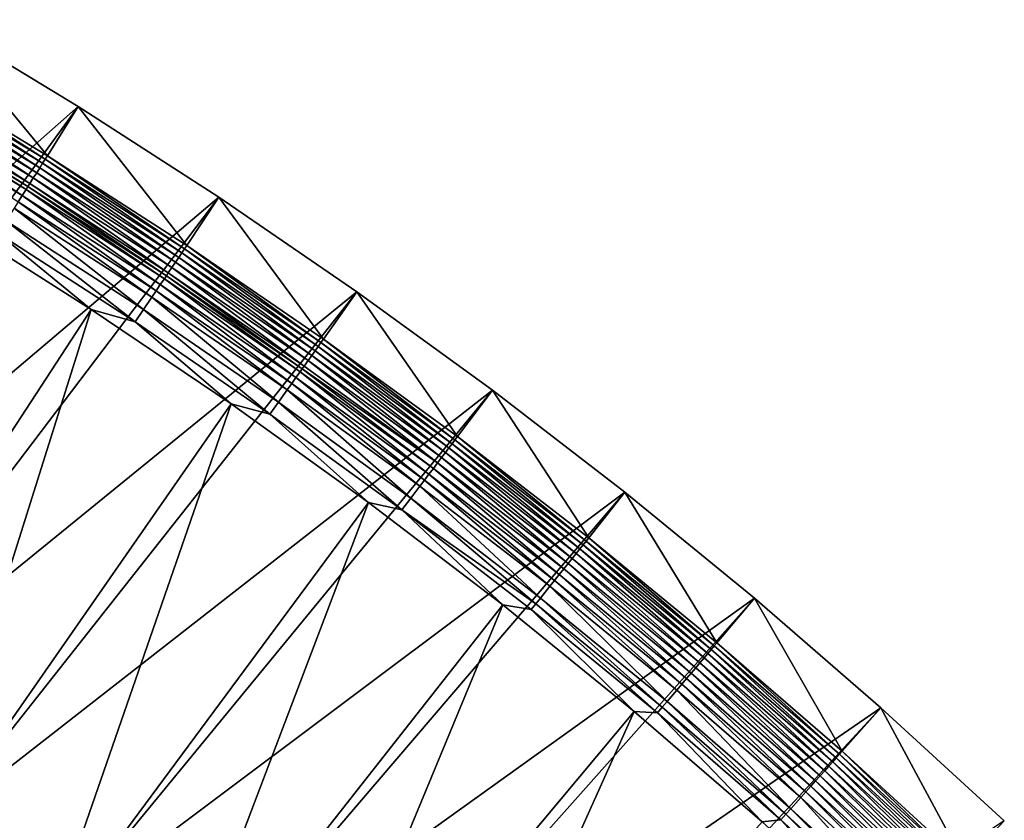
# Model space of a CAD drawing. Header units: metres. Extents: x 1030 to 1344, y -356 to -42.
# Tile 12 of 12: x 1148 to 1224, y -143 to -81. Entities that reach past the tile are written whole.
import ezdxf

# ---------------------------------------------------------------- set-up
doc = ezdxf.new("R2010")
doc.units = ezdxf.units.M

msp = doc.modelspace()

# ---------------------------------------------------------------- linework, layer by layer
at = {"layer": 'None'}
for points in [[(1141.671631, -80.805038, 0.005715), (1152.751953, -87.521324, 0.005715), (1111.537964, -123.905922, -30.250669)], [(1141.671631, -80.805038, 0.005715), (1152.751953, -87.521324, 0.005715), (1111.537964, -123.905922, -30.250669)], [(1139.391968, -84.684822, 7.799943), (1150.363647, -91.33519, 7.799943), (1141.671631, -80.805038, 0.005715)], [(1150.363647, -91.33519, 7.799943), (1152.751953, -87.521324, 0.005715), (1141.671631, -80.805038, 0.005715)], [(1139.036011, -85.280785, 8.755289), (1138.824951, -85.6343, 9.178554), (1149.770996, -92.268776, 9.178548)], [(1139.225708, -84.963142, 8.294519), (1139.036011, -85.280785, 8.755289), (1149.991699, -91.921127, 8.755301)], [(1149.991699, -91.921127, 8.755301), (1139.036011, -85.280785, 8.755289), (1149.770996, -92.268776, 9.178548)], [(1139.391968, -84.684822, 7.799943), (1139.225708, -84.963142, 8.294519), (1150.189941, -91.608757, 8.294521)], [(1150.189941, -91.608757, 8.294521), (1139.225708, -84.963142, 8.294519), (1149.991699, -91.921127, 8.755301)], [(1150.363647, -91.33519, 7.799943), (1139.391968, -84.684822, 7.799943), (1150.189941, -91.608757, 8.294521)], [(1138.59436, -86.020767, 9.559933), (1138.345947, -86.437035, 9.895108), (1149.27002, -93.058067, 9.895104)], [(1138.824951, -85.6343, 9.178554), (1138.59436, -86.020767, 9.559933), (1149.529785, -92.648788, 9.559907)], [(1149.529785, -92.648788, 9.559907), (1138.59436, -86.020767, 9.559933), (1149.27002, -93.058067, 9.895104)], [(1149.770996, -92.268776, 9.178548), (1138.824951, -85.6343, 9.178554), (1149.529785, -92.648788, 9.559907)], [(1148.851196, -93.718048, 10.30466), (1138.082153, -86.879021, 10.180947), (1137.945435, -87.108299, 10.304639)], [(1138.345947, -86.437035, 9.895108), (1138.082153, -86.879021, 10.180947), (1148.994263, -93.492622, 10.18097)], [(1148.994263, -93.492622, 10.18097), (1138.082153, -86.879021, 10.180947), (1148.851196, -93.718048, 10.30466)], [(1149.27002, -93.058067, 9.895104), (1138.345947, -86.437035, 9.895108), (1148.994263, -93.492622, 10.18097)], [(1111.537964, -123.905922, -30.250669), (1152.751953, -87.521324, 0.005715), (1121.805542, -129.998016, -30.250669)], [(1111.537964, -123.905922, -30.250669), (1152.751953, -87.521324, 0.005715), (1121.805542, -129.998016, -30.250669)], [(1152.751953, -87.521324, 0.005715), (1163.64209, -94.541779, 0.005715), (1121.805542, -129.998016, -30.250669)], [(1152.751953, -87.521324, 0.005715), (1163.64209, -94.541779, 0.005715), (1121.805542, -129.998016, -30.250669)], [(1137.805786, -87.342369, 10.415159), (1137.519165, -87.822762, 10.595387), (1148.405396, -94.420486, 10.59537)], [(1137.945435, -87.108299, 10.304639), (1137.805786, -87.342369, 10.415159), (1148.7052, -93.948181, 10.415166)], [(1148.7052, -93.948181, 10.415166), (1137.805786, -87.342369, 10.415159), (1148.405396, -94.420486, 10.59537)], [(1148.851196, -93.718048, 10.30466), (1137.945435, -87.108299, 10.304639), (1148.7052, -93.948181, 10.415166)], [(1150.363647, -91.33519, 7.799943), (1161.146973, -98.28669, 7.799943), (1152.751953, -87.521324, 0.005715)], [(1161.146973, -98.28669, 7.799943), (1163.64209, -94.541779, 0.005715), (1152.751953, -87.521324, 0.005715)], [(1148.405396, -94.420486, 10.59537), (1137.519165, -87.822762, 10.595387), (1148.0979, -94.905151, 10.719657)], [(1150.363647, -91.33519, 7.799943), (1150.189941, -91.608757, 8.294521), (1160.965698, -98.555763, 8.294522)], [(1161.146973, -98.28669, 7.799943), (1150.363647, -91.33519, 7.799943), (1160.965698, -98.555763, 8.294522)], [(1149.991699, -91.921127, 8.755301), (1149.770996, -92.268776, 9.178548), (1160.528931, -99.203964, 9.178541)], [(1150.189941, -91.608757, 8.294521), (1149.991699, -91.921127, 8.755301), (1160.759033, -98.862534, 8.755313)], [(1160.759033, -98.862534, 8.755313), (1149.991699, -91.921127, 8.755301), (1160.528931, -99.203964, 9.178541)], [(1160.965698, -98.555763, 8.294522), (1150.189941, -91.608757, 8.294521), (1160.759033, -98.862534, 8.755313)], [(1149.529785, -92.648788, 9.559907), (1149.27002, -93.058067, 9.895104), (1160.006592, -99.979141, 9.895101)], [(1149.770996, -92.268776, 9.178548), (1149.529785, -92.648788, 9.559907), (1160.277344, -99.577187, 9.559882)], [(1160.277344, -99.577187, 9.559882), (1149.529785, -92.648788, 9.559907), (1160.006592, -99.979141, 9.895101)], [(1160.528931, -99.203964, 9.178541), (1149.770996, -92.268776, 9.178548), (1160.277344, -99.577187, 9.559882)], [(1148.7052, -93.948181, 10.415166), (1159.41748, -100.853355, 10.415173), (1148.851196, -93.718048, 10.30466)], [(1159.569824, -100.627319, 10.304681), (1148.994263, -93.492622, 10.18097), (1148.851196, -93.718048, 10.30466)], [(1159.41748, -100.853355, 10.415173), (1159.569824, -100.627319, 10.304681), (1148.851196, -93.718048, 10.30466)], [(1149.27002, -93.058067, 9.895104), (1148.994263, -93.492622, 10.18097), (1159.718994, -100.405922, 10.180993)], [(1159.718994, -100.405922, 10.180993), (1148.994263, -93.492622, 10.18097), (1159.569824, -100.627319, 10.304681)], [(1160.006592, -99.979141, 9.895101), (1149.27002, -93.058067, 9.895104), (1159.718994, -100.405922, 10.180993)], [(1148.0979, -94.905151, 10.719657), (1158.784058, -101.793251, 10.719655), (1148.405396, -94.420486, 10.59537)], [(1148.405396, -94.420486, 10.59537), (1159.104858, -101.31723, 10.595355), (1148.7052, -93.948181, 10.415166)], [(1158.784058, -101.793251, 10.719655), (1159.104858, -101.31723, 10.595355), (1148.405396, -94.420486, 10.59537)], [(1159.104858, -101.31723, 10.595355), (1159.41748, -100.853355, 10.415173), (1148.7052, -93.948181, 10.415166)], [(1121.805542, -129.998016, -30.250669), (1163.64209, -94.541779, 0.005715), (1131.894165, -136.381592, -30.250669)], [(1121.805542, -129.998016, -30.250669), (1163.64209, -94.541779, 0.005715), (1131.894165, -136.381592, -30.250669)], [(1163.64209, -94.541779, 0.005715), (1174.332275, -101.86322, 0.005715), (1131.894165, -136.381592, -30.250669)], [(1163.64209, -94.541779, 0.005715), (1174.332275, -101.86322, 0.005715), (1131.894165, -136.381592, -30.250669)], [(1147.7854, -95.397575, 10.786952), (1158.45813, -102.276878, 10.786967), (1148.0979, -94.905151, 10.719657)], [(1158.45813, -102.276878, 10.786967), (1158.784058, -101.793251, 10.719655), (1148.0979, -94.905151, 10.719657)], [(1161.146973, -98.28669, 7.799943), (1171.732422, -105.536186, 7.799943), (1163.64209, -94.541779, 0.005715)], [(1171.732422, -105.536186, 7.799943), (1174.332275, -101.86322, 0.005715), (1163.64209, -94.541779, 0.005715)], [(1147.157593, -96.387032, 10.748075), (1157.803345, -103.248688, 10.748082), (1147.7854, -95.397575, 10.786952)], [(1157.803345, -103.248688, 10.748082), (1158.45813, -102.276878, 10.786967), (1147.7854, -95.397575, 10.786952)], [(1130.769531, -138.399216, -14.260289), (1153.758423, -103.233139, 9.996095), (1142.716064, -96.23967, 9.996095)], [(1142.716064, -96.23967, 9.996095), (1153.758423, -103.233139, 9.996095), (1146.545532, -97.351654, 10.480647)], [(1146.545532, -97.351654, 10.480647), (1157.164917, -104.196098, 10.480642), (1147.157593, -96.387032, 10.748075)], [(1157.164917, -104.196098, 10.480642), (1157.803345, -103.248688, 10.748082), (1147.157593, -96.387032, 10.748075)], [(1146.545532, -97.351654, 10.480647), (1153.758423, -103.233139, 9.996095), (1157.164917, -104.196098, 10.480642)], [(1161.146973, -98.28669, 7.799943), (1160.965698, -98.555763, 8.294522), (1171.543701, -105.800323, 8.294523)], [(1171.732422, -105.536186, 7.799943), (1161.146973, -98.28669, 7.799943), (1171.543701, -105.800323, 8.294523)], [(1160.759033, -98.862534, 8.755313), (1160.528931, -99.203964, 9.178541), (1171.0896, -106.436073, 9.178535)], [(1160.965698, -98.555763, 8.294522), (1160.759033, -98.862534, 8.755313), (1171.328857, -106.101173, 8.755325)], [(1171.328857, -106.101173, 8.755325), (1160.759033, -98.862534, 8.755313), (1171.0896, -106.436073, 9.178535)], [(1171.543701, -105.800323, 8.294523), (1160.965698, -98.555763, 8.294522), (1171.328857, -106.101173, 8.755325)], [(1160.277344, -99.577187, 9.559882), (1160.006592, -99.979141, 9.895101), (1170.546143, -107.196518, 9.895097)], [(1160.528931, -99.203964, 9.178541), (1160.277344, -99.577187, 9.559882), (1170.827881, -106.8022, 9.559857)], [(1170.827881, -106.8022, 9.559857), (1160.277344, -99.577187, 9.559882), (1170.546143, -107.196518, 9.895097)], [(1171.0896, -106.436073, 9.178535), (1160.528931, -99.203964, 9.178541), (1170.827881, -106.8022, 9.559857)], [(1159.41748, -100.853355, 10.415173), (1169.933228, -108.054199, 10.415179), (1159.569824, -100.627319, 10.304681)], [(1170.091797, -107.832428, 10.304702), (1159.718994, -100.405922, 10.180993), (1159.569824, -100.627319, 10.304681)], [(1169.933228, -108.054199, 10.415179), (1170.091797, -107.832428, 10.304702), (1159.569824, -100.627319, 10.304681)], [(1160.006592, -99.979141, 9.895101), (1159.718994, -100.405922, 10.180993), (1170.246948, -107.615211, 10.181016)], [(1170.246948, -107.615211, 10.181016), (1159.718994, -100.405922, 10.180993), (1170.091797, -107.832428, 10.304702)], [(1170.546143, -107.196518, 9.895097), (1160.006592, -99.979141, 9.895101), (1170.246948, -107.615211, 10.181016)], [(1158.784058, -101.793251, 10.719655), (1169.27417, -108.976395, 10.719653), (1159.104858, -101.31723, 10.595355)], [(1159.104858, -101.31723, 10.595355), (1169.60791, -108.509346, 10.595339), (1159.41748, -100.853355, 10.415173)], [(1169.27417, -108.976395, 10.719653), (1169.60791, -108.509346, 10.595339), (1159.104858, -101.31723, 10.595355)], [(1169.60791, -108.509346, 10.595339), (1169.933228, -108.054199, 10.415179), (1159.41748, -100.853355, 10.415173)], [(1131.894165, -136.381592, -30.250669), (1174.332275, -101.86322, 0.005715), (1141.793823, -143.054047, -30.250669)], [(1131.894165, -136.381592, -30.250669), (1174.332275, -101.86322, 0.005715), (1141.793823, -143.054047, -30.250669)], [(1174.332275, -101.86322, 0.005715), (1184.812622, -109.481857, 0.005715), (1141.793823, -143.054047, -30.250669)], [(1174.332275, -101.86322, 0.005715), (1184.812622, -109.481857, 0.005715), (1141.793823, -143.054047, -30.250669)], [(1158.45813, -102.276878, 10.786967), (1168.935059, -109.450928, 10.786983), (1158.784058, -101.793251, 10.719655)], [(1168.935059, -109.450928, 10.786983), (1169.27417, -108.976395, 10.719653), (1158.784058, -101.793251, 10.719655)], [(1171.732422, -105.536186, 7.799943), (1182.110107, -113.079956, 7.799943), (1174.332275, -101.86322, 0.005715)], [(1182.110107, -113.079956, 7.799943), (1184.812622, -109.481857, 0.005715), (1174.332275, -101.86322, 0.005715)], [(1157.803345, -103.248688, 10.748082), (1168.25354, -110.404465, 10.748091), (1158.45813, -102.276878, 10.786967)], [(1168.25354, -110.404465, 10.748091), (1168.935059, -109.450928, 10.786983), (1158.45813, -102.276878, 10.786967)], [(1130.769531, -138.399216, -14.260289), (1140.599487, -145.030258, -14.260289), (1153.758423, -103.233139, 9.996095)], [(1140.599487, -145.030258, -14.260289), (1164.598022, -110.545135, 9.996095), (1153.758423, -103.233139, 9.996095)], [(1153.758423, -103.233139, 9.996095), (1164.598022, -110.545135, 9.996095), (1157.164917, -104.196098, 10.480642)], [(1157.164917, -104.196098, 10.480642), (1167.589233, -111.33403, 10.480638), (1157.803345, -103.248688, 10.748082)], [(1167.589233, -111.33403, 10.480638), (1168.25354, -110.404465, 10.748091), (1157.803345, -103.248688, 10.748082)], [(1157.164917, -104.196098, 10.480642), (1164.598022, -110.545135, 9.996095), (1167.589233, -111.33403, 10.480638)], [(1171.543701, -105.800323, 8.294523), (1171.328857, -106.101173, 8.755325), (1181.691895, -113.632767, 8.755338)], [(1171.732422, -105.536186, 7.799943), (1171.543701, -105.800323, 8.294523), (1181.914795, -113.338135, 8.294525)], [(1181.914795, -113.338135, 8.294525), (1171.543701, -105.800323, 8.294523), (1181.691895, -113.632767, 8.755338)], [(1182.110107, -113.079956, 7.799943), (1171.732422, -105.536186, 7.799943), (1181.914795, -113.338135, 8.294525)], [(1171.0896, -106.436073, 9.178535), (1170.827881, -106.8022, 9.559857), (1181.172119, -114.319588, 9.559833)], [(1171.328857, -106.101173, 8.755325), (1171.0896, -106.436073, 9.178535), (1181.443604, -113.960854, 9.178529)], [(1181.443604, -113.960854, 9.178529), (1171.0896, -106.436073, 9.178535), (1181.172119, -114.319588, 9.559833)], [(1181.691895, -113.632767, 8.755338), (1171.328857, -106.101173, 8.755325), (1181.443604, -113.960854, 9.178529)], [(1170.546143, -107.196518, 9.895097), (1170.246948, -107.615211, 10.181016), (1180.569092, -115.116295, 10.181039)], [(1170.827881, -106.8022, 9.559857), (1170.546143, -107.196518, 9.895097), (1180.879639, -114.705971, 9.895093)], [(1180.879639, -114.705971, 9.895093), (1170.546143, -107.196518, 9.895097), (1180.569092, -115.116295, 10.181039)], [(1181.172119, -114.319588, 9.559833), (1170.827881, -106.8022, 9.559857), (1180.879639, -114.705971, 9.895093)], [(1169.60791, -108.509346, 10.595339), (1179.905518, -115.992661, 10.595323), (1169.933228, -108.054199, 10.415179)], [(1169.933228, -108.054199, 10.415179), (1180.243286, -115.546547, 10.415186), (1170.091797, -107.832428, 10.304702)], [(1179.905518, -115.992661, 10.595323), (1180.243286, -115.546547, 10.415186), (1169.933228, -108.054199, 10.415179)], [(1180.569092, -115.116295, 10.181039), (1170.246948, -107.615211, 10.181016), (1170.091797, -107.832428, 10.304702)], [(1180.243286, -115.546547, 10.415186), (1180.569092, -115.116295, 10.181039), (1170.091797, -107.832428, 10.304702)], [(1168.935059, -109.450928, 10.786983), (1179.206787, -116.915604, 10.786997), (1169.27417, -108.976395, 10.719653)], [(1169.27417, -108.976395, 10.719653), (1179.55896, -116.450455, 10.719651), (1169.60791, -108.509346, 10.595339)], [(1179.206787, -116.915604, 10.786997), (1179.55896, -116.450455, 10.719651), (1169.27417, -108.976395, 10.719653)], [(1179.55896, -116.450455, 10.719651), (1179.905518, -115.992661, 10.595323), (1169.60791, -108.509346, 10.595339)], [(1141.793823, -143.054047, -30.250669), (1184.812622, -109.481857, 0.005715), (1151.494995, -150.011841, -30.250669)], [(1141.793823, -143.054047, -30.250669), (1184.812622, -109.481857, 0.005715), (1151.494995, -150.011841, -30.250669)], [(1184.812622, -109.481857, 0.005715), (1195.073853, -117.393173, 0.005715), (1151.494995, -150.011841, -30.250669)], [(1184.812622, -109.481857, 0.005715), (1195.073853, -117.393173, 0.005715), (1151.494995, -150.011841, -30.250669)], [(1168.25354, -110.404465, 10.748091), (1178.499146, -117.850281, 10.748099), (1168.935059, -109.450928, 10.786983)], [(1178.499146, -117.850281, 10.748099), (1179.206787, -116.915604, 10.786997), (1168.935059, -109.450928, 10.786983)], [(1182.110107, -113.079956, 7.799943), (1192.270752, -120.913536, 7.799943), (1184.812622, -109.481857, 0.005715)], [(1192.270752, -120.913536, 7.799943), (1195.073853, -117.393173, 0.005715), (1184.812622, -109.481857, 0.005715)], [(1167.589233, -111.33403, 10.480638), (1177.809448, -118.761421, 10.480633), (1168.25354, -110.404465, 10.748091)], [(1177.809448, -118.761421, 10.480633), (1178.499146, -117.850281, 10.748099), (1168.25354, -110.404465, 10.748091)], [(1140.599487, -145.030258, -14.260289), (1150.230103, -151.942169, -14.260289), (1164.598022, -110.545135, 9.996095)], [(1150.230103, -151.942169, -14.260289), (1175.224121, -118.171761, 9.996095), (1164.598022, -110.545135, 9.996095)], [(1164.598022, -110.545135, 9.996095), (1175.224121, -118.171761, 9.996095), (1167.589233, -111.33403, 10.480638)], [(1167.589233, -111.33403, 10.480638), (1175.224121, -118.171761, 9.996095), (1177.809448, -118.761421, 10.480633)], [(1181.914795, -113.338135, 8.294525), (1181.691895, -113.632767, 8.755338), (1191.838379, -121.453728, 8.755349)], [(1182.110107, -113.079956, 7.799943), (1181.914795, -113.338135, 8.294525), (1192.06897, -121.165619, 8.294526)], [(1192.06897, -121.165619, 8.294526), (1181.914795, -113.338135, 8.294525), (1191.838379, -121.453728, 8.755349)], [(1192.270752, -120.913536, 7.799943), (1182.110107, -113.079956, 7.799943), (1192.06897, -121.165619, 8.294526)], [(1181.172119, -114.319588, 9.559833), (1180.879639, -114.705971, 9.895093), (1190.997192, -122.503845, 9.895089)], [(1181.443604, -113.960854, 9.178529), (1181.172119, -114.319588, 9.559833), (1191.300171, -122.12571, 9.559807)], [(1191.300171, -122.12571, 9.559807), (1181.172119, -114.319588, 9.559833), (1190.997192, -122.503845, 9.895089)], [(1181.691895, -113.632767, 8.755338), (1181.443604, -113.960854, 9.178529), (1191.581299, -121.774681, 9.178522)], [(1191.581299, -121.774681, 9.178522), (1181.443604, -113.960854, 9.178529), (1191.300171, -122.12571, 9.559807)], [(1191.838379, -121.453728, 8.755349), (1181.691895, -113.632767, 8.755338), (1191.581299, -121.774681, 9.178522)], [(1180.569092, -115.116295, 10.181039), (1180.243286, -115.546547, 10.415186), (1190.338013, -123.326691, 10.415193)], [(1180.879639, -114.705971, 9.895093), (1180.569092, -115.116295, 10.181039), (1190.675415, -122.905479, 10.181062)], [(1190.675415, -122.905479, 10.181062), (1180.569092, -115.116295, 10.181039), (1190.338013, -123.326691, 10.415193)], [(1190.997192, -122.503845, 9.895089), (1180.879639, -114.705971, 9.895093), (1190.675415, -122.905479, 10.181062)], [(1180.243286, -115.546547, 10.415186), (1179.905518, -115.992661, 10.595323), (1189.988037, -123.763458, 10.595307)], [(1190.338013, -123.326691, 10.415193), (1180.243286, -115.546547, 10.415186), (1189.988037, -123.763458, 10.595307)], [(1179.55896, -116.450455, 10.719651), (1179.206787, -116.915604, 10.786997), (1189.263916, -124.667122, 10.787012)], [(1179.905518, -115.992661, 10.595323), (1179.55896, -116.450455, 10.719651), (1189.628784, -124.211685, 10.71965)], [(1189.628784, -124.211685, 10.71965), (1179.55896, -116.450455, 10.719651), (1189.263916, -124.667122, 10.787012)], [(1189.988037, -123.763458, 10.595307), (1179.905518, -115.992661, 10.595323), (1189.628784, -124.211685, 10.71965)], [(1151.494995, -150.011841, -30.250669), (1195.073853, -117.393173, 0.005715), (1160.987915, -157.251022, -30.250669)], [(1151.494995, -150.011841, -30.250669), (1195.073853, -117.393173, 0.005715), (1160.987915, -157.251022, -30.250669)], [(1195.073853, -117.393173, 0.005715), (1205.106689, -125.592094, 0.005715), (1160.987915, -157.251022, -30.250669)], [(1195.073853, -117.393173, 0.005715), (1205.106689, -125.592094, 0.005715), (1160.987915, -157.251022, -30.250669)], [(1179.206787, -116.915604, 10.786997), (1178.499146, -117.850281, 10.748099), (1188.530518, -125.582314, 10.748107)], [(1189.263916, -124.667122, 10.787012), (1179.206787, -116.915604, 10.786997), (1188.530518, -125.582314, 10.748107)], [(1192.270752, -120.913536, 7.799943), (1202.205444, -129.031906, 7.799943), (1195.073853, -117.393173, 0.005715)], [(1202.205444, -129.031906, 7.799943), (1205.106689, -125.592094, 0.005715), (1195.073853, -117.393173, 0.005715)], [(1178.499146, -117.850281, 10.748099), (1177.809448, -118.761421, 10.480633), (1188.169067, -126.033356, 10.642332)], [(1188.530518, -125.582314, 10.748107), (1178.499146, -117.850281, 10.748099), (1188.169067, -126.033356, 10.642332)], [(1150.230103, -151.942169, -14.260289), (1159.6521, -159.131317, -14.260289), (1175.224121, -118.171761, 9.996095)], [(1159.6521, -159.131317, -14.260289), (1185.626221, -126.109131, 9.996095), (1175.224121, -118.171761, 9.996095)], [(1175.224121, -118.171761, 9.996095), (1185.626221, -126.109131, 9.996095), (1177.809448, -118.761421, 10.480633)], [(1177.809448, -118.761421, 10.480633), (1185.626221, -126.109131, 9.996095), (1187.815674, -126.474403, 10.480628)], [(1188.169067, -126.033356, 10.642332), (1177.809448, -118.761421, 10.480633), (1187.815674, -126.474403, 10.480628)], [(1192.06897, -121.165619, 8.294526), (1191.838379, -121.453728, 8.755349), (1201.758789, -129.559494, 8.755362)], [(1192.270752, -120.913536, 7.799943), (1192.06897, -121.165619, 8.294526), (1201.996826, -129.278229, 8.294528)], [(1201.996826, -129.278229, 8.294528), (1192.06897, -121.165619, 8.294526), (1201.758789, -129.559494, 8.755362)], [(1202.205444, -129.031906, 7.799943), (1192.270752, -120.913536, 7.799943), (1201.996826, -129.278229, 8.294528)], [(1191.581299, -121.774681, 9.178522), (1191.300171, -122.12571, 9.559807), (1201.202637, -130.215973, 9.559782)], [(1191.838379, -121.453728, 8.755349), (1191.581299, -121.774681, 9.178522), (1201.493164, -129.872986, 9.178516)], [(1201.493164, -129.872986, 9.178516), (1191.581299, -121.774681, 9.178522), (1201.202637, -130.215973, 9.559782)], [(1201.758789, -129.559494, 8.755362), (1191.838379, -121.453728, 8.755349), (1201.493164, -129.872986, 9.178516)], [(1190.997192, -122.503845, 9.895089), (1190.675415, -122.905479, 10.181062), (1200.556885, -130.978149, 10.181085)], [(1191.300171, -122.12571, 9.559807), (1190.997192, -122.503845, 9.895089), (1200.889526, -130.585526, 9.895085)], [(1200.889526, -130.585526, 9.895085), (1190.997192, -122.503845, 9.895089), (1200.556885, -130.978149, 10.181085)], [(1201.202637, -130.215973, 9.559782), (1191.300171, -122.12571, 9.559807), (1200.889526, -130.585526, 9.895085)], [(1190.338013, -123.326691, 10.415193), (1189.988037, -123.763458, 10.595307), (1199.845947, -131.817078, 10.595291)], [(1190.675415, -122.905479, 10.181062), (1190.338013, -123.326691, 10.415193), (1200.207886, -131.389984, 10.415199)], [(1200.207886, -131.389984, 10.415199), (1190.338013, -123.326691, 10.415193), (1199.845947, -131.817078, 10.595291)], [(1200.556885, -130.978149, 10.181085), (1190.675415, -122.905479, 10.181062), (1200.207886, -131.389984, 10.415199)], [(1189.628784, -124.211685, 10.71965), (1189.263916, -124.667122, 10.787012), (1199.096924, -132.700806, 10.787026)], [(1189.988037, -123.763458, 10.595307), (1189.628784, -124.211685, 10.71965), (1199.474487, -132.255402, 10.719648)], [(1199.474487, -132.255402, 10.719648), (1189.628784, -124.211685, 10.71965), (1199.096924, -132.700806, 10.787026)], [(1199.845947, -131.817078, 10.595291), (1189.988037, -123.763458, 10.595307), (1199.474487, -132.255402, 10.719648)], [(1189.263916, -124.667122, 10.787012), (1188.530518, -125.582314, 10.748107), (1198.338379, -133.595856, 10.748116)], [(1199.096924, -132.700806, 10.787026), (1189.263916, -124.667122, 10.787012), (1198.338379, -133.595856, 10.748116)], [(1160.987915, -157.251022, -30.250669), (1205.106689, -125.592094, 0.005715), (1170.263428, -164.766846, -30.250669)], [(1160.987915, -157.251022, -30.250669), (1205.106689, -125.592094, 0.005715), (1170.263428, -164.766846, -30.250669)], [(1205.106689, -125.592094, 0.005715), (1214.902466, -134.072998, 0.005715), (1170.263428, -164.766846, -30.250669)], [(1205.106689, -125.592094, 0.005715), (1214.902466, -134.072998, 0.005715), (1170.263428, -164.766846, -30.250669)], [(1188.530518, -125.582314, 10.748107), (1188.169067, -126.033356, 10.642332), (1197.9646, -134.036942, 10.64233)], [(1198.338379, -133.595856, 10.748116), (1188.530518, -125.582314, 10.748107), (1197.9646, -134.036942, 10.64233)], [(1202.205444, -129.031906, 7.799943), (1211.905151, -137.42952, 7.799943), (1205.106689, -125.592094, 0.005715)], [(1211.905151, -137.42952, 7.799943), (1214.902466, -134.072998, 0.005715), (1205.106689, -125.592094, 0.005715)], [(1159.6521, -159.131317, -14.260289), (1168.856445, -166.593658, -14.260289), (1185.626221, -126.109131, 9.996095)], [(1168.856445, -166.593658, -14.260289), (1195.793579, -134.352646, 9.996095), (1185.626221, -126.109131, 9.996095)], [(1185.626221, -126.109131, 9.996095), (1195.793579, -134.352646, 9.996095), (1187.815674, -126.474403, 10.480628)], [(1188.169067, -126.033356, 10.642332), (1187.815674, -126.474403, 10.480628), (1197.599121, -134.468231, 10.480623)], [(1187.815674, -126.474403, 10.480628), (1195.793579, -134.352646, 9.996095), (1197.599121, -134.468231, 10.480623)], [(1197.9646, -134.036942, 10.64233), (1188.169067, -126.033356, 10.642332), (1197.599121, -134.468231, 10.480623)], [(1201.758789, -129.559494, 8.755362), (1201.493164, -129.872986, 9.178516), (1211.171021, -138.249496, 9.17851)], [(1201.996826, -129.278229, 8.294528), (1201.758789, -129.559494, 8.755362), (1211.444824, -137.943741, 8.755374)], [(1211.444824, -137.943741, 8.755374), (1201.758789, -129.559494, 8.755362), (1211.171021, -138.249496, 9.17851)], [(1202.205444, -129.031906, 7.799943), (1201.996826, -129.278229, 8.294528), (1211.690186, -137.669632, 8.294529)], [(1211.690186, -137.669632, 8.294529), (1201.996826, -129.278229, 8.294528), (1211.444824, -137.943741, 8.755374)], [(1211.905151, -137.42952, 7.799943), (1202.205444, -129.031906, 7.799943), (1211.690186, -137.669632, 8.294529)], [(1201.202637, -130.215973, 9.559782), (1200.889526, -130.585526, 9.895085), (1210.54834, -138.944855, 9.895082)], [(1201.493164, -129.872986, 9.178516), (1201.202637, -130.215973, 9.559782), (1210.871338, -138.584152, 9.559757)], [(1210.871338, -138.584152, 9.559757), (1201.202637, -130.215973, 9.559782), (1210.54834, -138.944855, 9.895082)], [(1211.171021, -138.249496, 9.17851), (1201.493164, -129.872986, 9.178516), (1210.871338, -138.584152, 9.559757)], [(1200.556885, -130.978149, 10.181085), (1200.207886, -131.389984, 10.415199), (1209.844727, -139.730331, 10.415206)], [(1200.889526, -130.585526, 9.895085), (1200.556885, -130.978149, 10.181085), (1210.204956, -139.328156, 10.181108)], [(1210.204956, -139.328156, 10.181108), (1200.556885, -130.978149, 10.181085), (1209.844727, -139.730331, 10.415206)], [(1210.54834, -138.944855, 9.895082), (1200.889526, -130.585526, 9.895085), (1210.204956, -139.328156, 10.181108)], [(1199.845947, -131.817078, 10.595291), (1199.474487, -132.255402, 10.719648), (1209.087524, -140.575607, 10.719646)], [(1200.207886, -131.389984, 10.415199), (1199.845947, -131.817078, 10.595291), (1209.471069, -140.147461, 10.595275)], [(1209.471069, -140.147461, 10.595275), (1199.845947, -131.817078, 10.595291), (1209.087524, -140.575607, 10.719646)], [(1209.844727, -139.730331, 10.415206), (1200.207886, -131.389984, 10.415199), (1209.471069, -140.147461, 10.595275)], [(1199.474487, -132.255402, 10.719648), (1199.096924, -132.700806, 10.787026), (1208.697754, -141.010681, 10.787042)], [(1209.087524, -140.575607, 10.719646), (1199.474487, -132.255402, 10.719648), (1208.697754, -141.010681, 10.787042)], [(1199.096924, -132.700806, 10.787026), (1198.338379, -133.595856, 10.748116), (1207.914551, -141.88501, 10.748124)], [(1208.697754, -141.010681, 10.787042), (1199.096924, -132.700806, 10.787026), (1207.914551, -141.88501, 10.748124)], [(1170.263428, -164.766846, -30.250669), (1214.902466, -134.072998, 0.005715), (1179.312622, -172.553925, -30.250669)], [(1170.263428, -164.766846, -30.250669), (1214.902466, -134.072998, 0.005715), (1179.312622, -172.553925, -30.250669)], [(1214.902466, -134.072998, 0.005715), (1224.452393, -142.829742, 0.005715), (1179.312622, -172.553925, -30.250669)], [(1214.902466, -134.072998, 0.005715), (1224.452393, -142.829742, 0.005715), (1179.312622, -172.553925, -30.250669)], [(1197.9646, -134.036942, 10.64233), (1197.599121, -134.468231, 10.480623), (1207.151245, -142.737091, 10.480619)], [(1198.338379, -133.595856, 10.748116), (1197.9646, -134.036942, 10.64233), (1207.528564, -142.315857, 10.642329)], [(1207.528564, -142.315857, 10.642329), (1197.9646, -134.036942, 10.64233), (1207.151245, -142.737091, 10.480619)], [(1207.914551, -141.88501, 10.748124), (1198.338379, -133.595856, 10.748116), (1207.528564, -142.315857, 10.642329)], [(1211.905151, -137.42952, 7.799943), (1221.36145, -146.100296, 7.799943), (1214.902466, -134.072998, 0.005715)], [(1221.36145, -146.100296, 7.799943), (1224.452393, -142.829742, 0.005715), (1214.902466, -134.072998, 0.005715)], [(1168.856445, -166.593658, -14.260289), (1177.834473, -174.323059, -14.260289), (1195.793579, -134.352646, 9.996095)], [(1177.834473, -174.323059, -14.260289), (1205.714722, -142.894119, 9.996095), (1195.793579, -134.352646, 9.996095)], [(1195.793579, -134.352646, 9.996095), (1205.714722, -142.894119, 9.996095), (1197.599121, -134.468231, 10.480623)], [(1197.599121, -134.468231, 10.480623), (1205.714722, -142.894119, 9.996095), (1207.151245, -142.737091, 10.480619)], [(1211.444824, -137.943741, 8.755374), (1211.171021, -138.249496, 9.17851), (1220.606689, -146.897751, 9.178504)], [(1211.690186, -137.669632, 8.294529), (1211.444824, -137.943741, 8.755374), (1220.88855, -146.600021, 8.755386)], [(1220.88855, -146.600021, 8.755386), (1211.444824, -137.943741, 8.755374), (1220.606689, -146.897751, 9.178504)], [(1211.905151, -137.42952, 7.799943), (1211.690186, -137.669632, 8.294529), (1221.140991, -146.333313, 8.294531)], [(1221.140991, -146.333313, 8.294531), (1211.690186, -137.669632, 8.294529), (1220.88855, -146.600021, 8.755386)], [(1221.36145, -146.100296, 7.799943), (1211.905151, -137.42952, 7.799943), (1221.140991, -146.333313, 8.294531)], [(1210.871338, -138.584152, 9.559757), (1210.54834, -138.944855, 9.895082), (1219.965332, -147.575409, 9.895078)], [(1211.171021, -138.249496, 9.17851), (1210.871338, -138.584152, 9.559757), (1220.298096, -147.223846, 9.559732)], [(1220.298096, -147.223846, 9.559732), (1210.871338, -138.584152, 9.559757), (1219.965332, -147.575409, 9.895078)], [(1220.606689, -146.897751, 9.178504), (1211.171021, -138.249496, 9.17851), (1220.298096, -147.223846, 9.559732)], [(1210.204956, -139.328156, 10.181108), (1209.844727, -139.730331, 10.415206), (1219.240356, -148.341385, 10.415213)], [(1210.54834, -138.944855, 9.895082), (1210.204956, -139.328156, 10.181108), (1219.611572, -147.949158, 10.18113)], [(1219.611572, -147.949158, 10.18113), (1210.204956, -139.328156, 10.181108), (1219.240356, -148.341385, 10.415213)], [(1219.965332, -147.575409, 9.895078), (1210.54834, -138.944855, 9.895082), (1219.611572, -147.949158, 10.18113)], [(1209.471069, -140.147461, 10.595275), (1209.087524, -140.575607, 10.719646), (1218.459839, -149.166, 10.719645)], [(1209.844727, -139.730331, 10.415206), (1209.471069, -140.147461, 10.595275), (1218.855103, -148.748306, 10.59526)], [(1218.855103, -148.748306, 10.59526), (1209.471069, -140.147461, 10.595275), (1218.459839, -149.166, 10.719645)], [(1219.240356, -148.341385, 10.415213), (1209.844727, -139.730331, 10.415206), (1218.855103, -148.748306, 10.59526)], [(1208.697754, -141.010681, 10.787042), (1207.914551, -141.88501, 10.748124), (1217.25061, -150.443573, 10.748132)], [(1209.087524, -140.575607, 10.719646), (1208.697754, -141.010681, 10.787042), (1218.057983, -149.5905, 10.787057)], [(1218.057983, -149.5905, 10.787057), (1208.697754, -141.010681, 10.787042), (1217.25061, -150.443573, 10.748132)], [(1218.459839, -149.166, 10.719645), (1209.087524, -140.575607, 10.719646), (1218.057983, -149.5905, 10.787057)], [(1207.528564, -142.315857, 10.642329), (1207.151245, -142.737091, 10.480619), (1216.463745, -151.274857, 10.480615)], [(1207.914551, -141.88501, 10.748124), (1207.528564, -142.315857, 10.642329), (1216.852661, -150.863922, 10.642327)], [(1216.852661, -150.863922, 10.642327), (1207.528564, -142.315857, 10.642329), (1216.463745, -151.274857, 10.480615)], [(1217.25061, -150.443573, 10.748132), (1207.914551, -141.88501, 10.748124), (1216.852661, -150.863922, 10.642327)], [(1205.714722, -142.894119, 9.996095), (1215.37793, -151.724304, 9.996095), (1207.151245, -142.737091, 10.480619)], [(1207.151245, -142.737091, 10.480619), (1215.37793, -151.724304, 9.996095), (1216.463745, -151.274857, 10.480615)]]:
    msp.add_3dface(points, dxfattribs=at)

doc.saveas('drawing.dxf')
